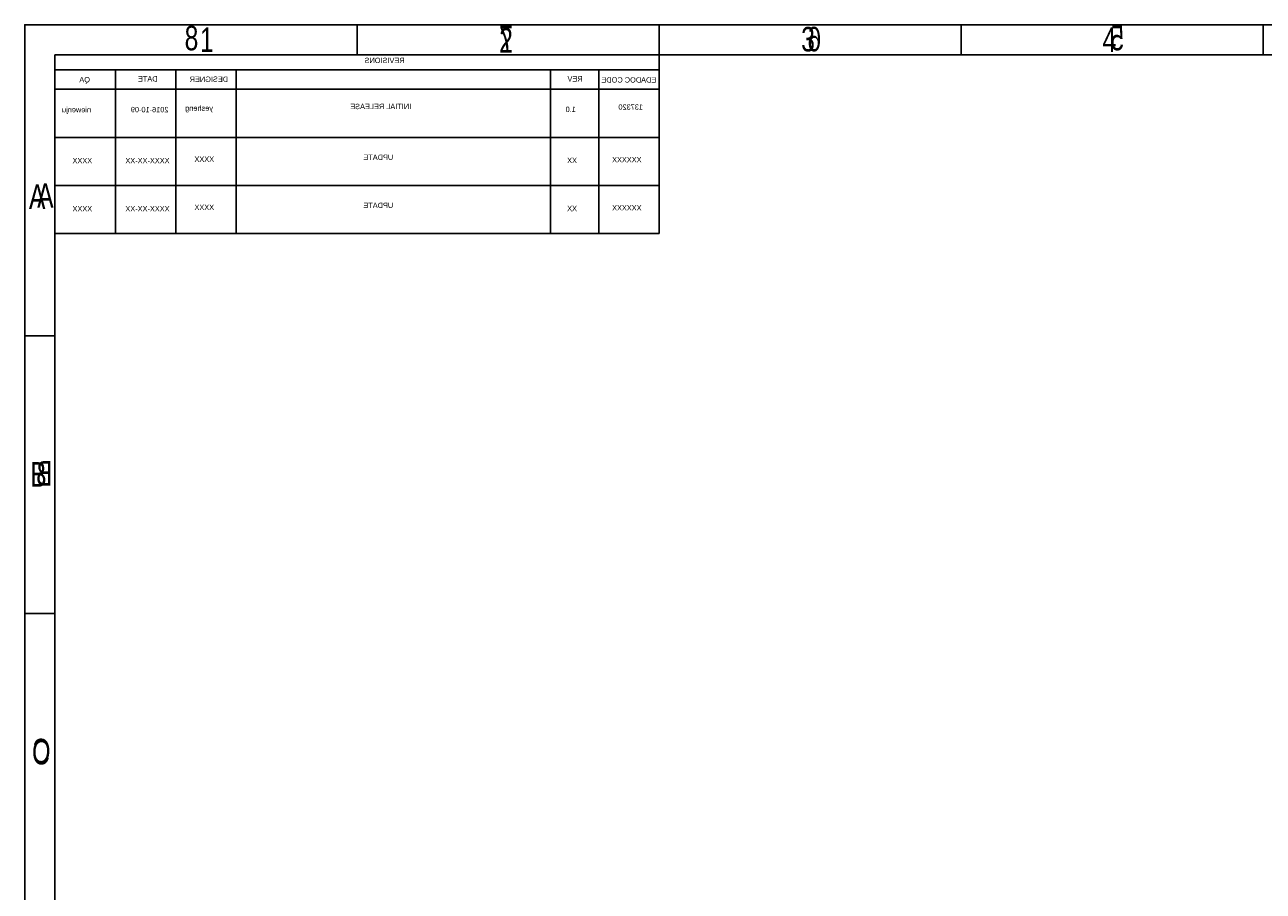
# Model space of a CAD drawing. Extents: x -19 to 391, y -43 to 244.
# Tile 19 of 34: x -19 to 186, y 100 to 244. Entities that reach past the tile are written whole.
import ezdxf

# ---------------------------------------------------------------- set-up
doc = ezdxf.new("R2010")
doc.units = 0
doc.layers.add('BOARD_GEOMETRY_DIMENSION', color=2, linetype='CONTINUOUS')
doc.layers.add('BOARD_GEOMETRY_SILKSCREEN_B', color=1, linetype='CONTINUOUS')

msp = doc.modelspace()

# ---------------------------------------------------------------- linework, layer by layer
at = {"layer": 'BOARD_GEOMETRY_DIMENSION'}
msp.add_lwpolyline([(-19.05, -43.18), (-19.05, 243.819934), (390.949942, 243.819934), (390.949942, -43.18)], close=True, dxfattribs=at)
for points in [[(35.94989, 238.819944), (35.94989, 243.819934)], [(85.950044, 238.819944), (85.950044, 243.819934)], [(135.949944, 238.819944), (135.949944, 243.819934)], [(385.949952, 238.819944), (-14.05001, 238.819944)], [(-14.05001, 238.819944), (-14.05001, -38.179756)], [(-14.05001, 192.31991), (-19.05, 192.31991)], [(-14.05001, 146.320002), (-19.05, 146.320002)]]:
    msp.add_lwpolyline(points, dxfattribs=at)
at = {"layer": 'BOARD_GEOMETRY_SILKSCREEN_B'}
msp.add_lwpolyline([(-19.05, -43.18), (-19.05, 243.819934), (390.949942, 243.819934), (390.949942, -43.18)], close=True, dxfattribs=at)
for points in [[(35.94989, 238.819944), (35.94989, 243.819934)], [(85.950044, 238.819944), (85.950044, 243.819934)], [(135.949944, 238.819944), (135.949944, 243.819934)], [(185.949844, 243.819934), (185.949844, 238.819944)], [(-14.05001, 238.819944), (385.949952, 238.819944)], [(-14.05001, -38.179756), (-14.05001, 238.819944)], [(75.950064, 225.170238), (85.950044, 225.170238), (85.950044, 238.819944)], [(85.950044, 236.359954), (-14.05001, 236.359954)], [(-4.05003, 236.359954), (-4.05003, 225.170238), (-14.05001, 225.170238)], [(-4.05003, 225.170238), (5.94995, 225.170238), (5.94995, 236.359954)], [(5.94995, 225.170238), (15.94993, 225.170238), (15.94993, 236.359954)], [(15.94993, 225.170238), (67.95008, 225.170238), (67.95008, 236.359954)], [(67.95008, 225.170238), (75.950064, 225.170238), (75.950064, 236.359954)], [(85.950044, 233.138218), (-14.05001, 233.138218)], [(-4.05003, 225.170238), (-4.05003, 217.202004)], [(5.94995, 217.202004), (5.94995, 225.170238)], [(15.94993, 217.202004), (15.94993, 225.170238)], [(67.95008, 217.202004), (67.95008, 225.170238)], [(75.950064, 217.202004), (75.950064, 225.170238)], [(85.950044, 217.202004), (85.950044, 225.170238)], [(-4.05003, 217.202004), (-14.05001, 217.202004)], [(-4.05003, 217.202258), (-4.05003, 209.234024)], [(85.950044, 217.202004), (-4.05003, 217.202004)], [(5.94995, 209.234024), (5.94995, 217.202258)], [(15.94993, 209.234024), (15.94993, 217.202258)], [(67.95008, 209.234024), (67.95008, 217.202258)], [(75.950064, 209.234024), (75.950064, 217.202258)], [(85.950044, 209.234024), (85.950044, 217.202258)], [(-4.05003, 209.234024), (-14.05001, 209.234024)], [(85.950044, 209.234024), (-4.05003, 209.234024)], [(-19.05, 192.31991), (-14.05001, 192.31991)], [(-19.05, 146.320002), (-14.05001, 146.320002)]]:
    msp.add_lwpolyline(points, dxfattribs=at)

# ---------------------------------------------------------------- texts
at = {"layer": 'BOARD_GEOMETRY_DIMENSION', "width": 0.75}
for s, p in [('1', (9.949942, 239.320324)), ('2', (59.480704, 239.21974)), ('3', (109.467142, 239.403128)), ('4', (159.349948, 239.320324)), ('A', (-18.349976, 213.320122)), ('B', (-18.150078, 167.320214)), ('C', (-17.856708, 121.320052))]:
    msp.add_text(s, height=4.064, dxfattribs=at).set_placement(p)
at = {"layer": 'BOARD_GEOMETRY_SILKSCREEN_B', "text_generation_flag": 2}
for s, height, width, p in [('8', 4.064, 0.75, (9.67994, 239.592612)), ('7', 4.064, 0.75, (61.74994, 239.592612)), ('6', 4.064, 0.75, (112.80013, 239.417606)), ('5', 4.064, 0.75, (162.903408, 239.590326)), ('REVISIONS', 0.889, 0.942857, (43.828716, 237.469426)), ('QA', 0.889, 0.942857, (-8.257032, 234.281472)), ('DATE', 0.889, 0.942857, (2.934716, 234.421426)), ('DESIGNER', 0.889, 0.942857, (14.60754, 234.360212)), ('REV', 0.889, 0.942857, (73.292716, 234.421426)), ('EDADOC CODE', 0.889, 0.942857, (85.480144, 234.243372)), ('niewenju', 0.889, 0.942857, (-8.079994, 229.323138)), ('2016-10-09', 0.889, 0.942857, (4.735068, 229.328218)), ('yesheng', 0.889, 0.942857, (12.104878, 229.563168)), ('INITIAL RELEASE', 0.889, 0.942857, (44.915074, 229.84079)), ('1.0', 0.889, 0.942857, (72.171052, 229.363778)), ('137320', 0.889, 0.942857, (83.283552, 229.756208)), ('XXXX', 0.889, 0.942857, (-7.890002, 220.87332)), ('XXXX-XX-XX', 0.889, 0.942857, (4.92506, 220.878146)), ('XXXX', 0.889, 0.942857, (12.29487, 221.11335)), ('UPDATE', 0.889, 0.942857, (41.939972, 221.435676)), ('XX', 0.889, 0.942857, (72.361044, 220.913706)), ('XXXXXX', 0.889, 0.942857, (83.051904, 221.03588)), ('A', 4.064, 0.75, (-14.279372, 213.507828)), ('XXXX', 0.889, 0.942857, (-7.890002, 212.90534)), ('XXXX-XX-XX', 0.889, 0.942857, (4.92506, 212.910166)), ('XXXX', 0.889, 0.942857, (12.29487, 213.14537)), ('UPDATE', 0.889, 0.942857, (41.939972, 213.467696)), ('XX', 0.889, 0.942857, (72.361044, 212.945726)), ('XXXXXX', 0.889, 0.942857, (83.051904, 213.0679)), ('B', 4.064, 0.75, (-14.479524, 167.507412)), ('C', 4.064, 0.75, (-14.77264, 121.507504))]:
    msp.add_text(s, height=height, dxfattribs=dict(at, width=width)).set_placement(p)

doc.saveas('drawing.dxf')
